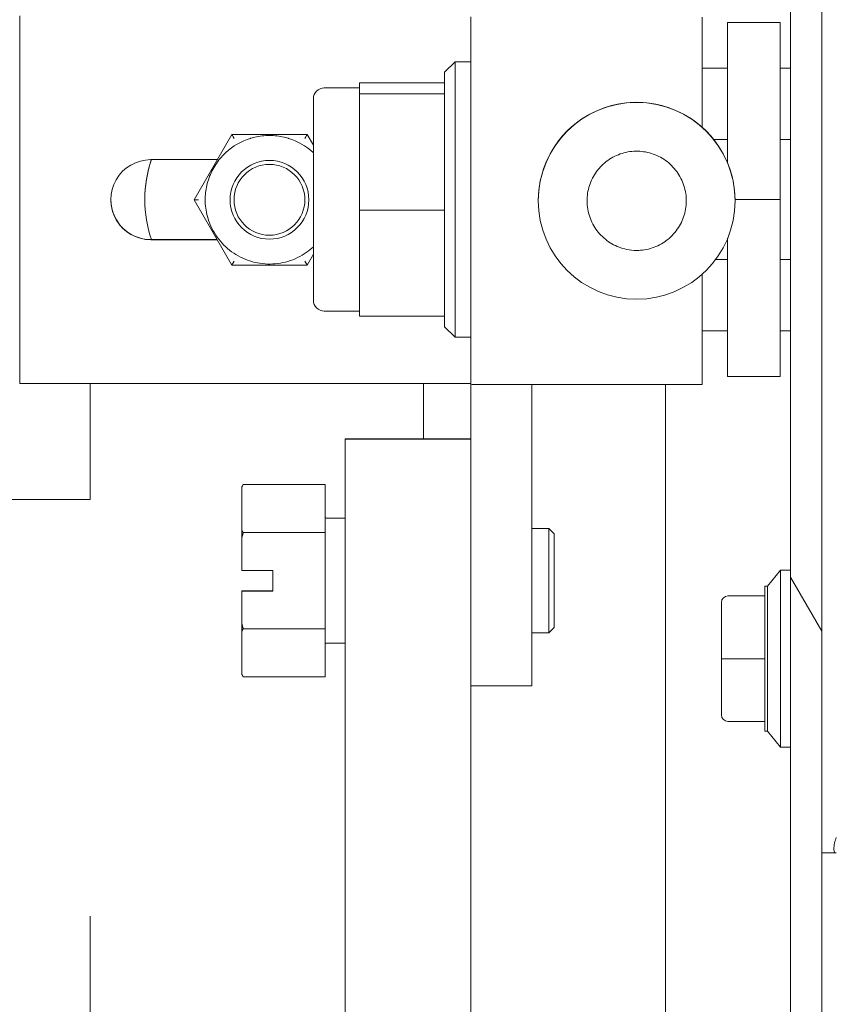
# Model space of a CAD drawing. Header units: inches. Extents: x 3 to 371, y 8 to 234.
# Tile 9 of 51: x 91.11 to 93.56, y 139.42 to 142.37. Entities that reach past the tile are written whole.
import ezdxf

# ---------------------------------------------------------------- set-up
doc = ezdxf.new("R2010")
doc.units = ezdxf.units.IN
doc.header["$LTSCALE"] = 22
doc.header["$MEASUREMENT"] = 0
for name, color, linetype, lineweight in [('Dimension (ANSI)', 7, 'Continuous', 5), ('Hatch (ANSI)', 7, 'Continuous', 5), ('Visible (ANSI)', 7, 'Continuous', 5)]:
    doc.layers.add(name, color=color, linetype=linetype, lineweight=lineweight)
doc.styles.add('ROMANS', font='romans.shx')
doc.dimstyles.new('Default (ANSI)', dxfattribs={"dimscale": 22, "dimtxt": 0.08, "dimasz": 0.098425, "dimexe": 0.125, "dimexo": 0.0625, "dimgap": 0.031496, "dimtad": 0, "dimtih": 1, "dimtoh": 1, "dimrnd": 1e-08, "dimzin": 0, "dimdsep": 46, "dimtxsty": 'ROMANS', "dimcen": 0.09, "dimdle": 0.393701, "dimclrd": 256, "dimclre": 256, "dimclrt": 256, "dimadec": 0, "dimazin": 0, "dimtfac": 1.25, "dimtofl": 0, "dimtmove": 0, "dimatfit": 3, "dimfxl": 0, "dimtolj": 1, "dimtzin": 0, "dimlwd": -1, "dimlwe": -1, "dimarcsym": 0})

# ---------------------------------------------------------------- blocks, each defined once
blk = doc.blocks.new('*D28')
at = {"layer": 'Defpoints', "color": 0}
for p in [(91.3176, 141.0554), (92.3176, 129.6058), (92.3176, 111.0904)]:
    blk.add_point(p, dxfattribs=at)
at = {"layer": 'Dimension (ANSI)'}
for p, q in [((91.3176, 139.6804), (91.3176, 126.8558)), ((89.1522, 129.6058), (86.9869, 129.6058)), ((94.483, 129.6058), (97.2188, 129.6058))]:
    blk.add_line(p, q, dxfattribs=at)
for points in [[(89.1522, 129.9667), (89.1522, 129.2449), (91.3176, 129.6058)], [(94.483, 129.9667), (94.483, 129.2449), (92.3176, 129.6058)]]:
    blk.add_solid(points, dxfattribs=at)
at = {"layer": 'Dimension (ANSI)', "insert": (97.9117, 130.4858), "char_height": 1.76, "attachment_point": 1, "style": 'ROMANS'}
blk.add_mtext('\\A1;1.00', dxfattribs=at)

msp = doc.modelspace()

# ---------------------------------------------------------------- hatches: boundary and pattern name
at = {"layer": 'Hatch (ANSI)'}
h = msp.add_hatch(dxfattribs=at)
h.set_pattern_fill('ANSI31', color=256, scale=22, angle=75, style=0)
edge = h.paths.add_edge_path()
edge.add_line((92.6381, 173.2333), (93.2944, 173.2333))
edge.add_line((93.2944, 173.2333), (93.3504, 173.2333))
edge.add_line((93.3504, 173.2333), (93.3881, 173.2333))
edge.add_ellipse((93.3881, 173.2021), major_axis=(0, 0.0312), ratio=1, start_angle=270, end_angle=360, ccw=False)
edge.add_line((93.4194, 173.2021), (93.4194, 173.1396))
edge.add_line((93.4194, 173.1396), (93.4194, 172.3896))
edge.add_line((93.4194, 172.3896), (93.4194, 111.6396))
edge.add_line((93.4194, 111.6396), (93.4194, 110.8896))
edge.add_line((93.4194, 110.8896), (93.4194, 110.827))
edge.add_ellipse((93.3881, 110.827), major_axis=(0.0312, 0), ratio=1, start_angle=270, end_angle=360, ccw=False)
edge.add_line((93.3881, 110.7957), (93.3502, 110.7957))
edge.add_line((93.3502, 110.7957), (93.2947, 110.7957))
edge.add_line((93.2947, 110.7957), (92.6381, 110.7957))
edge.add_line((92.6381, 110.7957), (92.6381, 110.702))
edge.add_line((92.6381, 110.702), (93.3881, 110.702))
edge.add_ellipse((93.3881, 110.827), major_axis=(0, -0.1249), ratio=1, start_angle=0, end_angle=90)
edge.add_line((93.5131, 110.827), (93.5131, 173.2021))
edge.add_ellipse((93.3881, 173.2021), major_axis=(0.1249, 0), ratio=1, start_angle=0, end_angle=90)
edge.add_line((93.3881, 173.327), (92.6381, 173.327))
edge.add_line((92.6381, 173.327), (92.6381, 173.2333))
h = msp.add_hatch(dxfattribs=at)
h.set_pattern_fill('ANSI31', color=256, scale=22, angle=-15, style=0)
edge = h.paths.add_edge_path()
edge.add_spline(control_points=[(93.2944, 111.7333), (93.2748, 111.7269), (93.2559, 111.7152), (93.2185, 111.6865), (93.1989, 111.6668), (93.144, 111.6025), (93.1073, 111.5435), (93.0618, 111.4226), (93.043, 111.3512), (93.0444, 111.2646)], knot_values=[-2.257161, -2.257161, -2.257161, -2.257161, -1.942155, -1.942155, -1.538284, -1.538284, -0.660248, -0.660248, 0, 0, 0, 0], degree=3, periodic=0)
edge.add_spline(control_points=[(93.0444, 111.2646), (93.0454, 111.2051), (93.056, 111.1466), (93.0743, 111.0904)], knot_values=[-1.04833, -1.04833, -1.04833, -1.04833, -0.7586, -0.7586, -0.7586, -0.7586], degree=3, periodic=0)
edge.add_spline(control_points=[(93.0743, 111.0904), (93.0773, 111.0814), (93.0805, 111.0724), (93.0926, 111.0401), (93.1026, 111.0177), (93.1133, 110.9967)], knot_values=[-0.7586, -0.7586, -0.7586, -0.7586, -0.712001, -0.712001, -0.589504, -0.589504, -0.589504, -0.589504], degree=3, periodic=0)
edge.add_spline(control_points=[(93.1133, 110.9967), (93.1319, 110.9599), (93.1527, 110.927), (93.1979, 110.8673), (93.2243, 110.8395), (93.2639, 110.8102), (93.2788, 110.8012), (93.2944, 110.7958)], knot_values=[-0.589504, -0.589504, -0.589504, -0.589504, -0.37515, -0.37515, -0.125779, -0.125779, 0, 0, 0, 0], degree=3, periodic=0)
edge.add_spline(control_points=[(93.2944, 110.7958), (93.2945, 110.7958), (93.2946, 110.7957), (93.2947, 110.7957)], knot_values=[-0.496253, -0.496253, -0.496253, -0.496253, -0.495367, -0.495367, -0.495367, -0.495367], degree=3, periodic=0)
edge.add_spline(control_points=[(93.2947, 110.7957), (93.301, 110.7935), (93.3076, 110.7919), (93.3205, 110.7903), (93.3268, 110.7903), (93.339, 110.7919), (93.3447, 110.7934), (93.3502, 110.7957)], knot_values=[-0.495367, -0.495367, -0.495367, -0.495367, -0.43722, -0.43722, -0.382564, -0.382564, -0.3304, -0.3304, -0.3304, -0.3304], degree=3, periodic=0)
edge.add_spline(control_points=[(93.3502, 110.7957), (93.3531, 110.7969), (93.356, 110.7984), (93.3694, 110.8062), (93.3784, 110.8149), (93.4, 110.8423), (93.4108, 110.8653), (93.4194, 110.8896)], knot_values=[-0.3304, -0.3304, -0.3304, -0.3304, -0.302245, -0.302245, -0.195919, -0.195919, 0, 0, 0, 0], degree=3, periodic=0)
edge.add_line((93.4194, 110.8896), (93.4194, 111.6396))
edge.add_spline(control_points=[(93.4194, 111.6396), (93.4144, 111.6541), (93.4083, 111.6689), (93.3949, 111.6935), (93.3877, 111.7044), (93.3722, 111.7206), (93.3644, 111.7268), (93.3472, 111.7353), (93.3384, 111.7377), (93.3173, 111.739), (93.3056, 111.737), (93.2944, 111.7333)], knot_values=[-0.449475, -0.449475, -0.449475, -0.449475, -0.332123, -0.332123, -0.235975, -0.235975, -0.160829, -0.160829, -0.089664, -0.089664, 0, 0, 0, 0], degree=3, periodic=0)
edge = h.paths.add_edge_path()
edge.add_spline(control_points=[(93.0444, 172.7646), (93.0433, 172.6971), (93.0545, 172.6307), (93.0777, 172.5646), (93.0787, 172.5618), (93.0797, 172.5591)], knot_values=[-1.042739, -1.042739, -1.042739, -1.042739, -0.719758, -0.719758, -0.705578, -0.705578, -0.705578, -0.705578], degree=3, periodic=0)
edge.add_spline(control_points=[(93.0797, 172.5591), (93.0921, 172.5252), (93.1071, 172.4938), (93.1235, 172.4654)], knot_values=[-0.705578, -0.705578, -0.705578, -0.705578, -0.530893, -0.530893, -0.530893, -0.530893], degree=3, periodic=0)
edge.add_spline(control_points=[(93.1235, 172.4654), (93.1362, 172.4434), (93.1498, 172.4231), (93.1903, 172.3699), (93.2191, 172.3409), (93.2614, 172.3107), (93.2776, 172.3013), (93.2944, 172.2958)], knot_values=[-0.530893, -0.530893, -0.530893, -0.530893, -0.395524, -0.395524, -0.134771, -0.134771, 0, 0, 0, 0], degree=3, periodic=0)
edge.add_spline(control_points=[(93.2944, 172.2958), (93.3011, 172.2936), (93.3081, 172.292), (93.3216, 172.2905), (93.3281, 172.2905), (93.3438, 172.2927), (93.3525, 172.2958), (93.371, 172.3069), (93.3797, 172.3155), (93.3986, 172.3401), (93.4095, 172.3608), (93.4194, 172.3896)], knot_values=[-0.664742, -0.664742, -0.664742, -0.664742, -0.577414, -0.577414, -0.497161, -0.497161, -0.381655, -0.381655, -0.231719, -0.231719, 0, 0, 0, 0], degree=3, periodic=0)
edge.add_line((93.4194, 172.3896), (93.4194, 173.1396))
edge.add_spline(control_points=[(93.4194, 173.1396), (93.4142, 173.1544), (93.4078, 173.1694), (93.3939, 173.1944), (93.3863, 173.2053), (93.3704, 173.2216), (93.3626, 173.2276), (93.3526, 173.2324), (93.3515, 173.2329), (93.3504, 173.2333)], knot_values=[-0.448906, -0.448906, -0.448906, -0.448906, -0.329015, -0.329015, -0.231099, -0.231099, -0.15594, -0.15594, -0.146856, -0.146856, -0.146856, -0.146856], degree=3, periodic=0)
edge.add_spline(control_points=[(93.3504, 173.2333), (93.3431, 173.2364), (93.3355, 173.2381), (93.3162, 173.2391), (93.3051, 173.237), (93.2944, 173.2333)], knot_values=[-0.146856, -0.146856, -0.146856, -0.146856, -0.085923, -0.085923, 0, 0, 0, 0], degree=3, periodic=0)
edge.add_spline(control_points=[(93.2944, 173.2333), (93.2755, 173.2268), (93.2574, 173.2149), (93.2217, 173.186), (93.2029, 173.1661), (93.1505, 173.1021), (93.114, 173.0427), (93.0679, 172.9253), (93.0459, 172.8533), (93.0444, 172.7646)], knot_values=[-2.391422, -2.391422, -2.391422, -2.391422, -2.055846, -2.055846, -1.623142, -1.623142, -0.676211, -0.676211, 0, 0, 0, 0], degree=3, periodic=0)

# ---------------------------------------------------------------- linework, layer by layer
at = {"layer": 'Visible (ANSI)'}
for p, q in [((93.4194, 173.2021), (93.4194, 110.827)), ((93.5131, 110.827), (93.5131, 173.2021)), ((91.106, 141.279), (91.106, 142.3814)), ((92.46, 141.2762), (92.46, 142.3785)), ((93.1544, 142.0472), (93.1544, 142.3783)), ((93.2306, 142.3623), (93.2306, 141.9395)), ((93.2306, 142.3623), (93.3881, 142.3623)), ((93.3881, 142.3623), (93.3881, 141.8308)), ((92.3812, 142.2127), (92.4127, 142.2442)), ((92.4127, 142.2442), (92.4127, 141.4174)), ((92.46, 142.2442), (92.4127, 142.2442)), ((93.2306, 142.2245), (93.1544, 142.2245)), ((93.4194, 142.2245), (93.3881, 142.2245)), ((92.3812, 142.2127), (92.3812, 142.1489)), ((92.1253, 142.1655), (92.02, 142.1655)), ((92.1253, 142.1643), (92.1253, 142.1805)), ((92.3812, 142.1805), (92.1253, 142.1805)), ((92.1253, 142.1481), (92.1253, 142.1643)), ((92.1253, 141.9733), (92.1253, 142.1481)), ((92.3812, 142.1481), (92.1253, 142.1481)), ((92.3812, 142.1481), (92.3812, 142.1489)), ((92.3812, 142.1398), (92.3812, 142.1481)), ((92.3812, 142.1398), (92.3812, 141.8068)), ((91.9875, 142.133), (91.9875, 141.5286)), ((91.7424, 142.0263), (91.6292, 141.8302)), ((91.9688, 142.0263), (91.7424, 142.0263)), ((91.7424, 142.0263), (91.7424, 142.0261)), ((91.9875, 141.9939), (91.9688, 142.0263)), ((91.9688, 142.0263), (91.9688, 142.0261)), ((93.2306, 142.0112), (93.1884, 142.0112)), ((93.4194, 142.0112), (93.3881, 142.0112)), ((92.1253, 141.7984), (92.1253, 141.9733)), ((91.6986, 141.9503), (91.4997, 141.9503)), ((91.4816, 141.8305), (91.4816, 141.832)), ((91.6292, 141.8302), (91.6292, 141.83)), ((91.6292, 141.83), (91.7424, 141.634)), ((91.7375, 141.83), (91.7375, 141.8299)), ((91.9737, 141.83), (91.9737, 141.8299)), ((92.6623, 141.8271), (92.6623, 141.8269)), ((93.2528, 141.8308), (93.3881, 141.8308)), ((93.2529, 141.8271), (93.2529, 141.8269)), ((93.3881, 141.8308), (93.3881, 141.2993)), ((92.1253, 141.6398), (92.1253, 141.7984)), ((92.3812, 141.7984), (92.1253, 141.7984)), ((92.3812, 141.7984), (92.3812, 141.8068)), ((92.3812, 141.7909), (92.3812, 141.7984)), ((92.3812, 141.7909), (92.3812, 141.4887)), ((91.4997, 141.7104), (91.6983, 141.7104)), ((91.4997, 141.7101), (91.6985, 141.7101)), ((93.2306, 141.7145), (93.2306, 141.2993)), ((91.9688, 141.634), (91.9875, 141.6664)), ((91.7424, 141.634), (91.9688, 141.634)), ((92.1253, 141.4812), (92.1253, 141.6398)), ((93.2306, 141.6504), (93.1943, 141.6504)), ((93.4194, 141.6504), (93.3881, 141.6504)), ((93.1544, 141.2759), (93.1544, 141.6068)), ((92.1253, 141.4962), (92.02, 141.4962)), ((92.3812, 141.4812), (92.3812, 141.4887)), ((92.3812, 141.4812), (92.1253, 141.4812)), ((92.3812, 141.4812), (92.3812, 141.4489)), ((92.3812, 141.4489), (92.4127, 141.4174)), ((93.2306, 141.4371), (93.1544, 141.4371)), ((93.4194, 141.4371), (93.3881, 141.4371)), ((92.46, 141.4174), (92.4127, 141.4174)), ((91.106, 141.279), (92.4403, 141.279)), ((91.3176, 141.279), (91.3176, 140.9304)), ((92.3176, 141.1125), (92.3176, 141.279)), ((93.2306, 141.2993), (93.3881, 141.2993)), ((92.46, 141.2762), (92.46, 140.3718)), ((92.643, 141.2759), (92.643, 140.3718)), ((93.1544, 141.2759), (92.6627, 141.2759)), ((93.0443, 115.5507), (93.0443, 141.2759)), ((92.083, 141.1124), (92.083, 141.1118)), ((92.083, 141.1118), (92.083, 115.5507)), ((92.41, 141.1125), (92.133, 141.1125)), ((92.133, 141.1124), (92.41, 141.1124)), ((92.133, 141.1118), (92.133, 141.1124)), ((92.41, 141.1118), (92.133, 141.1118)), ((92.41, 141.1117), (92.133, 141.1117)), ((92.41, 141.1124), (92.41, 141.1118)), ((91.7725, 140.9681), (91.7768, 140.9756)), ((91.7725, 140.9681), (91.7725, 140.9678)), ((91.7725, 140.9678), (91.7725, 140.8392)), ((92.0225, 140.9758), (91.7769, 140.9758)), ((92.0225, 140.9758), (92.0225, 140.8311)), ((74.5676, 140.9304), (91.3176, 140.9304)), ((92.0262, 140.8746), (92.083, 140.8746)), ((91.7725, 140.8392), (91.7725, 140.8151)), ((92.6943, 140.8434), (92.643, 140.8434)), ((92.6943, 140.5309), (92.6943, 140.8434)), ((92.71, 140.8277), (92.6943, 140.8434)), ((91.7725, 140.8151), (91.7725, 140.718)), ((92.0225, 140.8311), (91.7769, 140.8311)), ((92.0225, 140.8311), (92.0225, 140.5425)), ((92.71, 140.8277), (92.71, 140.5465)), ((91.7725, 140.718), (91.8662, 140.718)), ((91.8662, 140.718), (91.8662, 140.6555)), ((93.3497, 140.6704), (93.3891, 140.7186)), ((93.3891, 140.7186), (93.3891, 140.1871)), ((93.4166, 140.7186), (93.3891, 140.7186)), ((93.3418, 140.6704), (93.3418, 140.6412)), ((93.3497, 140.6704), (93.3418, 140.6704)), ((93.3497, 140.2353), (93.3497, 140.6704)), ((91.7725, 140.6561), (91.7725, 140.6562)), ((91.7725, 140.6562), (91.8662, 140.6562)), ((91.7725, 140.6556), (91.7725, 140.6561)), ((91.8175, 140.6561), (91.7725, 140.6561)), ((91.7725, 140.6555), (91.7725, 140.6556)), ((91.7725, 140.6556), (91.8175, 140.6556)), ((91.7725, 140.6555), (91.7725, 140.5585)), ((91.8662, 140.6555), (91.7725, 140.6555)), ((91.8175, 140.6556), (91.8175, 140.6561)), ((93.2316, 140.6412), (93.3418, 140.6412)), ((93.3418, 140.6412), (93.3418, 140.4529)), ((93.2119, 140.5495), (93.2119, 140.6216)), ((91.7725, 140.5585), (91.7725, 140.5345)), ((92.0225, 140.5425), (91.7769, 140.5425)), ((92.0225, 140.5425), (92.0225, 140.3984)), ((92.71, 140.5465), (92.6943, 140.5309)), ((91.7725, 140.5345), (91.7725, 140.4064)), ((92.6943, 140.5309), (92.643, 140.5309)), ((93.2119, 140.4529), (93.2119, 140.5249)), ((92.0262, 140.4996), (92.083, 140.4996)), ((93.2119, 140.3808), (93.2119, 140.4529)), ((93.2316, 140.4529), (93.2119, 140.4529)), ((93.2316, 140.4529), (93.3418, 140.4529)), ((93.3418, 140.4529), (93.3418, 140.2645)), ((91.7725, 140.4064), (91.7725, 140.4061)), ((91.7725, 140.4061), (91.7768, 140.3986)), ((92.0225, 140.3984), (91.7769, 140.3984)), ((92.46, 140.3718), (92.643, 140.3718)), ((92.46, 115.5507), (92.46, 140.3718)), ((93.2119, 140.2842), (93.2119, 140.3562)), ((93.2316, 140.2645), (93.3418, 140.2645)), ((93.3418, 140.2645), (93.3418, 140.2353)), ((93.3497, 140.2353), (93.3418, 140.2353)), ((93.3497, 140.2353), (93.3891, 140.1871)), ((93.4166, 140.1871), (93.3891, 140.1871)), ((93.5131, 139.8702), (93.5567, 139.8702))]:
    msp.add_line(p, q, dxfattribs=at)
msp.add_circle((91.8556, 141.8299), 0.1063, dxfattribs=at)
for centre, radius, start, end in [((92.02, 142.133), 0.0325, 90, 180), ((91.8556, 141.83), 0.1929, 107.2481, 132.752), ((92.02, 141.5286), 0.0325, 180, 270), ((92.0262, 140.8784), 0.00375, 180, 270), ((93.4166, 140.7068), 0.0118, 76.5027, 90), ((93.2316, 140.6216), 0.0197, 90, 180), ((92.0262, 140.4959), 0.00375, 90, 180), ((93.2316, 140.2842), 0.0197, 180, 270), ((93.4166, 140.1989), 0.0118, 270, 283.4973)]:
    msp.add_arc(centre, radius, start, end, dxfattribs=at)
for centre, major_axis, ratio, start_param, end_param in [((92.9576, 141.8271), (0.2953, 0), 0.999999, 0, 3.141593), ((91.7493, 142.0142), (-0.0068, 0.0118), 0.000551, 0.000955, 1.571751), ((91.962, 142.0142), (0.0068, 0.0118), 0.000551, 4.711434, 6.28223), ((91.8556, 141.83), (0.1842, -0.0572), 0.999999, 1.12567, 1.570796), ((91.4997, 141.8302), (-0.1201, 0), 0.999999, 4.712389, 7.853982), ((91.8556, 141.8305), (-0.3542, -0.1201), 0.999999, 5.630162, 6.283185), ((91.8556, 141.832), (-0.374, 0), 0.999999, 5.961387, 6.283185), ((91.8556, 141.83), (-0.1929, 0), 0.999999, 6.060622, 6.283185), ((91.4997, 141.8305), (-0.1201, -0.0001), 0.999999, 0, 1.569826), ((91.6429, 141.83), (-0.0136, 0), 0.001103, 0.000637, 1.570796), ((91.7493, 141.6458), (-0.0068, -0.0118), 0.000551, 0.000318, 1.569841), ((91.962, 141.6458), (0.0068, -0.0118), 0.000551, 4.713344, 6.283504), ((92.4403, 141.279), (0.0197, 0), 0.001274, 0, 1.570796), ((92.6627, 141.2762), (-0.2028, 0), 0.001274, 0, 1.570796), ((92.133, 141.1124), (-0.05, 0), 0.001274, 4.712389, 6.283185), ((92.133, 141.1118), (-0.05, 0), 0.001274, 0, 1.570796), ((92.41, 141.1124), (0.05, 0), 0.001274, 0, 1.570796), ((92.41, 141.1118), (0.05, 0), 0.001274, 4.712389, 6.283185), ((93.2237, 140.5249), (-0.0118, 0), 0.425455, 6.283184, 6.283261)]:
    msp.add_ellipse(centre, major_axis=major_axis, ratio=ratio, start_param=start_param, end_param=end_param, dxfattribs=at)
for centre, major_axis in [((92.9576, 141.8269), (-0.2953, 0)), ((91.8556, 141.8299), (-0.1181, 0))]:
    msp.add_ellipse(centre, major_axis=major_axis, ratio=0.999999, dxfattribs=at)
for points, knots in [([(91.8009, 142.015), (91.808, 142.0171), (91.8152, 142.0188), (91.8298, 142.0213), (91.8371, 142.0222), (91.8519, 142.023), (91.8593, 142.023), (91.8741, 142.0222), (91.8815, 142.0213), (91.896, 142.0188), (91.9032, 142.0171), (91.9103, 142.015)], [2.8540166, 2.8540166, 2.8540166, 2.8540166, 2.969047, 2.969047, 3.0840774, 3.0840774, 3.1991079, 3.1991079, 3.3141383, 3.3141383, 3.4291688, 3.4291688, 3.4291688, 3.4291688]), ([(91.6677, 141.8738), (91.6695, 141.8811), (91.6716, 141.8883), (91.6767, 141.9025), (91.6796, 141.9094), (91.6863, 141.9228), (91.6901, 141.9293), (91.6983, 141.9419), (91.7028, 141.9479), (91.7124, 141.9595), (91.7176, 141.965), (91.723, 141.9701)], [1.7998363, 1.7998363, 1.7998363, 1.7998363, 1.916619, 1.916619, 2.0334017, 2.0334017, 2.1501844, 2.1501844, 2.2669671, 2.2669671, 2.3837499, 2.3837499, 2.3837499, 2.3837499]), ([(92.9576, 141.678), (92.9735, 141.678), (92.9893, 141.6805), (93.0195, 141.6905), (93.0338, 141.698), (93.0592, 141.7169), (93.0704, 141.7285), (93.0887, 141.7545), (93.0957, 141.769), (93.1048, 141.7994), (93.1069, 141.8154), (93.106, 141.8471), (93.1029, 141.8629), (93.0921, 141.8928), (93.0842, 141.9068), (93.0645, 141.9317), (93.0526, 141.9426), (93.0261, 141.96), (93.0114, 141.9666), (92.9807, 141.9748), (92.9647, 141.9765), (92.933, 141.9746), (92.9173, 141.9711), (92.8878, 141.9594), (92.874, 141.9511), (92.8497, 141.9307), (92.8392, 141.9185), (92.8225, 141.8915), (92.8163, 141.8766), (92.809, 141.8457), (92.8079, 141.8297), (92.8106, 141.798), (92.8146, 141.7824), (92.8272, 141.7533), (92.8358, 141.7397), (92.8569, 141.716), (92.8694, 141.7058), (92.8969, 141.69), (92.912, 141.6843), (92.9374, 141.679), (92.9475, 141.678), (92.9576, 141.678)], [0, 0, 0, 0, 0.32, 0.32, 0.64, 0.64, 0.96, 0.96, 1.28, 1.28, 1.6, 1.6, 1.92, 1.92, 2.24, 2.24, 2.56, 2.56, 2.88, 2.88, 3.2, 3.2, 3.52, 3.52, 3.84, 3.84, 4.16, 4.16, 4.48, 4.48, 4.8, 4.8, 5.12, 5.12, 5.44, 5.44, 5.76, 5.76, 6.08, 6.08, 6.283185, 6.283185, 6.283185, 6.283185]), ([(91.9875, 141.6892), (91.9808, 141.683), (91.9737, 141.6772), (91.9494, 141.6602), (91.9306, 141.6511), (91.8912, 141.6393), (91.8706, 141.6366), (91.8294, 141.6378), (91.809, 141.6417), (91.7703, 141.6558), (91.7521, 141.6659), (91.7198, 141.6915), (91.7057, 141.7068), (91.6831, 141.7412), (91.6746, 141.7602), (91.6649, 141.7964), (91.6627, 141.8132), (91.6627, 141.83)], [5.530401, 5.530401, 5.530401, 5.530401, 5.672389, 5.672389, 5.992389, 5.992389, 6.312389, 6.312389, 6.632389, 6.632389, 6.952389, 6.952389, 7.272389, 7.272389, 7.592389, 7.592389, 7.853982, 7.853982, 7.853982, 7.853982]), ([(93.5567, 139.9168), (93.5547, 139.9118), (93.5528, 139.9058), (93.5501, 139.8932), (93.5495, 139.8875), (93.5495, 139.8783), (93.5502, 139.8749), (93.5529, 139.8707), (93.5548, 139.8702), (93.5567, 139.8702)], [-0.157039, -0.157039, -0.157039, -0.157039, -0.1189305, -0.1189305, -0.0791328, -0.0791328, -0.0397931, -0.0397931, 0, 0, 0, 0])]:
    msp.add_open_spline(points, degree=3, knots=knots, dxfattribs=at)
for points in [[(91.7984, 142.0142), (91.7993, 142.0145), (91.8001, 142.0147), (91.8009, 142.015)], [(91.9103, 142.015), (91.9112, 142.0147), (91.912, 142.0145), (91.9128, 142.0142)], [(91.7247, 141.9717), (91.7241, 141.9711), (91.7236, 141.9706), (91.723, 141.9701)], [(91.9875, 141.9708), (91.9872, 141.9711), (91.9869, 141.9714), (91.9866, 141.9717)], [(91.6677, 141.8738), (91.6677, 141.8734), (91.6676, 141.873), (91.6675, 141.8726)], [(93.2119, 140.5495), (93.2119, 140.5495), (93.2119, 140.5495), (93.2119, 140.5495)], [(93.2119, 140.5249), (93.2119, 140.5335), (93.2119, 140.5417), (93.2119, 140.5495)], [(93.2119, 140.3562), (93.2119, 140.364), (93.2119, 140.3722), (93.2119, 140.3808)], [(93.2119, 140.3562), (93.2119, 140.3562), (93.2119, 140.3562), (93.2119, 140.3562)], [(93.2119, 140.3562), (93.2119, 140.3562), (93.2119, 140.3562), (93.2119, 140.3562)]]:
    msp.add_open_spline(points, degree=3, dxfattribs=at)
for points, weights in [([(91.7769, 140.9758), (91.7745, 140.9717), (91.7725, 140.9678)], [1, 1.00039648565, 1]), ([(91.7768, 140.9756), (91.7768, 140.9757), (91.7769, 140.9758)], [1.00002015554, 1.00001034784, 1]), ([(91.7725, 140.8392), (91.7745, 140.8352), (91.7769, 140.8311)], [1, 1.00039648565, 1]), ([(91.7769, 140.8311), (91.7745, 140.823), (91.7725, 140.8151)], [1, 1.00039648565, 1]), ([(91.7725, 140.5585), (91.7745, 140.5506), (91.7769, 140.5425)], [1, 1.00039648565, 1]), ([(91.7769, 140.5425), (91.7745, 140.5384), (91.7725, 140.5345)], [1, 1.00039648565, 1]), ([(91.7725, 140.4064), (91.7745, 140.4025), (91.7769, 140.3984)], [1, 1.00039648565, 1])]:
    msp.add_rational_spline(points, weights, degree=2, dxfattribs=at)

# ---------------------------------------------------------------- dimensions: what is measured, and where the dimension line sits
at = {"layer": 'Dimension (ANSI)'}
dim = msp.add_linear_dim(base=(92.3176, 129.6058), p1=(91.3176, 141.0554), p2=(92.3176, 111.0904), angle=180, dimstyle='Default (ANSI)', override={"dimtih": 0, "dimtoh": 0, "dimdec": 2, "dimse2": 1, "dimtp": 0, "dimtm": 0, "dimtdec": 2, "dimatfit": 1}, dxfattribs=at)
dim.commit()
dim.dimension.update_dxf_attribs({"geometry": '*D28', "text_midpoint": (100.4679, 129.6058), "dimtype": 160})

doc.saveas('drawing.dxf')
